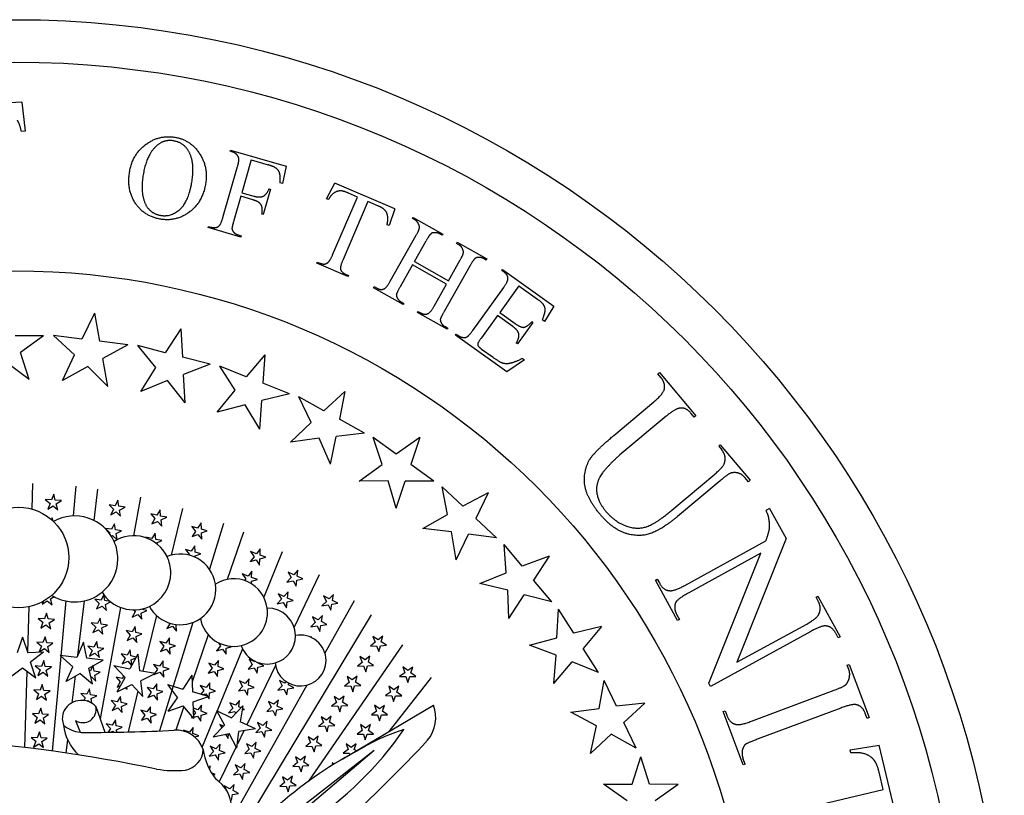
# Model space of a CAD drawing. Extents: x -38 to 38, y -38 to 38.
# Tile 9 of 9: x 0.2 to 38, y 8.2 to 38. Entities that reach past the tile are written whole.
import ezdxf

# ---------------------------------------------------------------- set-up
doc = ezdxf.new("R2010")
doc.units = 0
doc.header["$MEASUREMENT"] = 0
doc.linetypes.add('solid', pattern=[0])
doc.layers.get('0').update_dxf_attribs({"linetype": 'solid'})

msp = doc.modelspace()

# ---------------------------------------------------------------- linework, layer by layer
at = {"color": 3, "linetype": 'solid'}
for p, q in [((0.264, 34.807), (-3.927, 34.601)), ((0.264, 34.807), (0.4, 33.687)), ((0.4, 33.687), (0.251, 33.679)), ((8.26, 32.92), (8.274, 32.966)), ((8.36, 32.891), (8.26, 32.92)), ((8.274, 32.966), (10.414, 32.352)), ((9.071, 32.586), (8.711, 31.33)), ((9.071, 32.586), (9.723, 32.399)), ((7.985, 30.38), (8.545, 32.334)), ((10.414, 32.352), (10.274, 31.688)), ((9.808, 31.469), (9.528, 30.491)), ((9.761, 31.482), (9.808, 31.469)), ((10.274, 31.688), (10.181, 31.714)), ((11.964, 31.098), (12.275, 31.699)), ((14.588, 30.704), (12.275, 31.699)), ((8.671, 31.19), (8.404, 30.26)), ((9.136, 31.057), (8.671, 31.19)), ((8.711, 31.33), (9.176, 31.197)), ((12.031, 31.069), (11.964, 31.098)), ((12.195, 28.941), (13.152, 31.164)), ((13.552, 30.991), (12.595, 28.768)), ((13.152, 31.164), (12.807, 31.312)), ((13.959, 30.816), (13.552, 30.991)), ((14.588, 30.704), (14.365, 30.064)), ((9.528, 30.491), (9.481, 30.505)), ((15.265, 30.336), (15.288, 30.378)), ((15.355, 30.285), (15.265, 30.336)), ((15.288, 30.378), (16.427, 29.736)), ((7.419, 29.988), (7.433, 30.035)), ((8.676, 29.628), (7.419, 29.988)), ((7.433, 30.035), (7.533, 30.006)), ((14.365, 30.064), (14.283, 30.1)), ((8.572, 29.708), (8.689, 29.674)), ((8.689, 29.674), (8.676, 29.628)), ((14.406, 27.93), (15.406, 29.7)), ((15.333, 28.685), (15.785, 29.486)), ((16.403, 29.693), (16.297, 29.753)), ((16.427, 29.736), (16.403, 29.693)), ((16.951, 29.384), (16.975, 29.426)), ((17.042, 29.333), (16.951, 29.384)), ((16.975, 29.426), (18.113, 28.784)), ((16.64, 27.947), (17.092, 28.748)), ((18.089, 28.741), (17.984, 28.801)), ((18.113, 28.784), (18.089, 28.741)), ((11.584, 28.624), (11.603, 28.668)), ((12.785, 28.107), (11.584, 28.624)), ((11.603, 28.668), (11.699, 28.627)), ((15.262, 28.559), (14.786, 27.716)), ((16.569, 27.821), (15.262, 28.559)), ((15.333, 28.685), (16.64, 27.947)), ((17.472, 28.534), (16.472, 26.764)), ((18.689, 28.341), (18.718, 28.38)), ((18.718, 28.38), (20.684, 26.968)), ((12.693, 28.199), (12.804, 28.151)), ((12.804, 28.151), (12.785, 28.107)), ((18.774, 28.28), (18.689, 28.341)), ((13.765, 27.68), (13.789, 27.722)), ((14.903, 27.038), (13.765, 27.68)), ((13.789, 27.722), (13.88, 27.671)), ((16.093, 26.978), (16.569, 27.821)), ((17.575, 26.042), (18.761, 27.693)), ((19.341, 27.754), (18.606, 26.731)), ((19.341, 27.754), (20.052, 27.242)), ((14.821, 27.14), (14.927, 27.08)), ((14.927, 27.08), (14.903, 27.038)), ((20.684, 26.968), (20.327, 26.389)), ((3.053, 26.699), (2.569, 25.71)), ((3.053, 26.699), (3.249, 25.624)), ((15.451, 26.728), (15.475, 26.77)), ((16.59, 26.086), (15.451, 26.728)), ((15.475, 26.77), (15.566, 26.719)), ((18.522, 26.613), (17.907, 25.758)), ((19.111, 26.19), (18.522, 26.613)), ((18.606, 26.731), (19.196, 26.308)), ((6.375, 26.106), (5.771, 25.185)), ((6.375, 26.106), (6.435, 25.014)), ((16.508, 26.187), (16.613, 26.128)), ((16.613, 26.128), (16.59, 26.086)), ((19.883, 26.351), (19.29, 25.525)), ((19.843, 26.379), (19.883, 26.351)), ((20.327, 26.389), (20.249, 26.446)), ((1.105, 25.829), (0.012, 25.829)), ((1.105, 25.829), (0.216, 25.194)), ((2.569, 25.71), (1.485, 25.846)), ((2.288, 25.105), (1.485, 25.846)), ((16.91, 25.864), (16.938, 25.903)), ((18.883, 24.447), (16.91, 25.864)), ((16.938, 25.903), (17.023, 25.842)), ((4.334, 25.487), (3.249, 25.624)), ((4.334, 25.487), (3.372, 24.968)), ((5.771, 25.185), (4.713, 25.456)), ((5.416, 24.62), (4.713, 25.456)), ((17.912, 25.323), (18.351, 25.008)), ((19.29, 25.525), (19.25, 25.554)), ((0.546, 24.152), (0.216, 25.194)), ((1.83, 24.113), (2.288, 25.105)), ((3.569, 23.893), (3.372, 24.968)), ((7.494, 24.742), (6.435, 25.014)), ((9.596, 25.101), (8.882, 24.263)), ((9.596, 25.101), (9.52, 24.01)), ((19.485, 24.968), (19.564, 24.911)), ((0.546, 24.152), (-0.318, 24.813)), ((2.795, 24.657), (1.83, 24.113)), ((3.569, 23.893), (2.795, 24.657)), ((4.837, 23.693), (5.416, 24.62)), ((7.494, 24.742), (6.475, 24.348)), ((8.882, 24.263), (7.866, 24.665)), ((8.459, 23.747), (7.866, 24.665)), ((19.564, 24.911), (18.883, 24.447)), ((6.535, 23.257), (6.475, 24.348)), ((24.676, 24.374), (24.738, 24.426)), ((24.791, 24.237), (24.676, 24.374)), ((24.738, 24.426), (26.139, 22.757)), ((5.863, 24.112), (4.837, 23.693)), ((6.535, 23.257), (5.863, 24.112)), ((10.536, 23.608), (9.52, 24.01)), ((7.769, 22.9), (8.459, 23.747)), ((10.536, 23.608), (9.476, 23.345)), ((11.853, 22.958), (10.896, 23.485)), ((11.369, 22.5), (10.896, 23.485)), ((12.667, 23.7), (11.853, 22.958)), ((12.667, 23.7), (12.454, 22.628)), ((8.839, 23.187), (7.769, 22.9)), ((9.399, 22.255), (8.839, 23.187)), ((9.399, 22.255), (9.476, 23.345)), ((22.982, 22.004), (24.525, 23.299)), ((24.992, 22.742), (23.224, 21.259)), ((26.077, 22.705), (25.943, 22.865)), ((26.139, 22.757), (26.077, 22.705)), ((10.578, 21.746), (11.369, 22.5)), ((13.412, 22.101), (12.454, 22.628)), ((12.114, 20.901), (12.327, 21.973)), ((13.412, 22.101), (12.327, 21.973)), ((14.637, 21.292), (13.753, 21.934)), ((14.099, 20.898), (13.753, 21.934)), ((15.537, 21.926), (14.637, 21.292)), ((15.537, 21.926), (15.192, 20.889)), ((11.675, 21.897), (10.578, 21.746)), ((12.114, 20.901), (11.675, 21.897)), ((27.011, 21.592), (27.073, 21.644)), ((27.011, 21.592), (27.127, 21.454)), ((27.073, 21.644), (28.214, 20.284)), ((13.22, 20.248), (14.099, 20.898)), ((16.076, 20.246), (15.192, 20.889)), ((25.216, 19.138), (26.859, 20.517)), ((0.676, 20.157), (0.646, 19.18)), ((2.345, 20.054), (2.243, 18.917)), ((14.328, 20.261), (13.22, 20.248)), ((14.638, 19.218), (14.328, 20.261)), ((14.638, 19.218), (14.983, 20.255)), ((16.076, 20.246), (14.983, 20.255)), ((17.19, 19.29), (16.394, 20.037)), ((16.607, 18.966), (16.394, 20.037)), ((27.067, 20.269), (25.436, 18.901)), ((28.152, 20.232), (28.018, 20.391)), ((28.214, 20.284), (28.152, 20.232)), ((1.491, 19.758), (1.404, 19.536)), ((1.551, 19.528), (1.491, 19.758)), ((3.176, 19.951), (3.031, 18.747)), ((18.163, 19.805), (17.19, 19.29)), ((18.163, 19.805), (17.69, 18.82)), ((1.167, 19.551), (1.35, 19.4)), ((1.404, 19.536), (1.167, 19.551)), ((1.35, 19.4), (1.264, 19.178)), ((1.264, 19.178), (1.464, 19.306)), ((1.464, 19.306), (1.648, 19.155)), ((1.788, 19.513), (1.551, 19.528)), ((1.588, 19.385), (1.788, 19.513)), ((1.648, 19.155), (1.588, 19.385)), ((3.615, 19.344), (3.785, 19.177)), ((3.85, 19.308), (3.615, 19.344)), ((3.957, 19.521), (3.85, 19.308)), ((3.996, 19.287), (3.957, 19.521)), ((4.231, 19.251), (3.996, 19.287)), ((4.82, 19.643), (4.55, 18.155)), ((3.785, 19.177), (3.678, 18.964)), ((3.678, 18.964), (3.889, 19.074)), ((3.889, 19.074), (4.059, 18.907)), ((4.02, 19.142), (4.231, 19.251)), ((4.059, 18.907), (4.02, 19.142)), ((5.218, 18.993), (5.377, 18.816)), ((5.451, 18.944), (5.218, 18.993)), ((5.57, 19.149), (5.451, 18.944)), ((5.595, 18.913), (5.57, 19.149)), ((5.827, 18.864), (5.595, 18.913)), ((6.433, 19.202), (5.996, 17.408)), ((15.653, 18.432), (16.607, 18.966)), ((28.965, 19.202), (28.824, 19.125)), ((28.965, 19.202), (29.599, 18.049)), ((1.436, 18.844), (1.408, 18.772)), ((1.469, 18.716), (1.436, 18.844)), ((3.821, 18.616), (3.714, 18.403)), ((3.86, 18.381), (3.821, 18.616)), ((5.377, 18.816), (5.258, 18.61)), ((5.258, 18.61), (5.476, 18.707)), ((5.476, 18.707), (5.635, 18.53)), ((5.61, 18.767), (5.827, 18.864)), ((5.635, 18.53), (5.61, 18.767)), ((7.146, 18.646), (7.015, 18.448)), ((7.157, 18.409), (7.146, 18.646)), ((8.005, 18.629), (7.465, 16.876)), ((18.487, 18.072), (17.69, 18.82)), ((3.479, 18.439), (3.649, 18.272)), ((3.714, 18.403), (3.479, 18.439)), ((3.649, 18.272), (3.633, 18.241)), ((3.7, 18.141), (3.753, 18.169)), ((3.753, 18.169), (3.923, 18.002)), ((4.095, 18.346), (3.86, 18.381)), ((3.884, 18.237), (4.095, 18.346)), ((3.923, 18.002), (3.884, 18.237)), ((5.38, 18.254), (5.261, 18.048)), ((5.404, 18.018), (5.38, 18.254)), ((6.786, 18.511), (6.934, 18.325)), ((7.015, 18.448), (6.786, 18.511)), ((6.934, 18.325), (6.803, 18.127)), ((6.803, 18.127), (7.026, 18.21)), ((7.026, 18.21), (7.174, 18.024)), ((7.386, 18.345), (7.157, 18.409)), ((7.164, 18.262), (7.386, 18.345)), ((7.174, 18.024), (7.164, 18.262)), ((8.772, 18.295), (8.153, 16.482)), ((16.754, 18.305), (15.653, 18.432)), ((16.931, 17.232), (16.754, 18.305)), ((16.931, 17.232), (17.404, 18.217)), ((18.487, 18.072), (17.404, 18.217)), ((5.028, 18.098), (5.057, 18.066)), ((5.261, 18.048), (5.028, 18.098)), ((5.637, 17.968), (5.404, 18.018)), ((5.42, 17.871), (5.637, 17.968)), ((5.42, 17.866), (5.42, 17.871)), ((6.903, 17.764), (6.772, 17.565)), ((6.914, 17.526), (6.903, 17.764)), ((19.472, 16.983), (18.776, 17.824)), ((18.853, 16.735), (18.776, 17.824)), ((25.709, 16.246), (28.821, 17.956)), ((29.599, 18.049), (27.713, 13.296)), ((6.543, 17.629), (6.691, 17.443)), ((6.772, 17.565), (6.543, 17.629)), ((6.691, 17.443), (6.674, 17.417)), ((7.143, 17.463), (6.914, 17.526)), ((6.92, 17.379), (7.143, 17.463)), ((9.049, 17.55), (9.18, 17.352)), ((9.272, 17.466), (9.049, 17.55)), ((9.42, 17.652), (9.272, 17.466)), ((9.409, 17.415), (9.42, 17.652)), ((9.632, 17.331), (9.409, 17.415)), ((10.262, 17.533), (9.551, 15.802)), ((28.632, 17.483), (25.864, 15.963)), ((26.631, 12.496), (28.632, 17.483)), ((6.922, 17.33), (6.92, 17.379)), ((9.18, 17.352), (9.032, 17.166)), ((9.032, 17.166), (9.261, 17.229)), ((9.261, 17.229), (9.392, 17.03)), ((9.392, 17.03), (9.403, 17.268)), ((9.403, 17.268), (9.632, 17.331)), ((20.502, 17.373), (19.472, 16.983)), ((20.502, 17.373), (19.909, 16.454)), ((8.727, 16.693), (8.858, 16.495)), ((8.95, 16.61), (8.727, 16.693)), ((9.098, 16.795), (8.95, 16.61)), ((9.087, 16.558), (9.098, 16.795)), ((10.484, 16.757), (10.603, 16.551)), ((10.701, 16.661), (10.484, 16.757)), ((10.86, 16.837), (10.701, 16.661)), ((11.684, 16.652), (10.713, 14.645)), ((10.835, 16.601), (10.86, 16.837)), ((17.84, 16.325), (18.853, 16.735)), ((8.858, 16.495), (8.812, 16.437)), ((9.076, 16.313), (9.081, 16.411)), ((9.081, 16.411), (9.31, 16.474)), ((9.31, 16.474), (9.087, 16.558)), ((10.603, 16.551), (10.443, 16.375)), ((10.443, 16.375), (10.676, 16.424)), ((10.676, 16.424), (10.795, 16.218)), ((10.795, 16.218), (10.82, 16.454)), ((10.82, 16.454), (11.052, 16.504)), ((11.052, 16.504), (10.835, 16.601)), ((18.916, 16.061), (17.84, 16.325)), ((20.606, 15.612), (19.909, 16.454)), ((24.581, 16.456), (24.652, 16.494)), ((25.436, 14.899), (24.581, 16.456)), ((24.652, 16.494), (24.735, 16.344)), ((3.41, 15.896), (3.306, 15.688)), ((3.451, 15.666), (3.414, 15.89)), ((10.111, 15.922), (10.229, 15.716)), ((10.328, 15.825), (10.111, 15.922)), ((10.487, 16.001), (10.328, 15.825)), ((10.462, 15.765), (10.487, 16.001)), ((12.228, 15.906), (12.059, 15.739)), ((12.189, 15.672), (12.228, 15.906)), ((18.957, 14.974), (18.916, 16.061)), ((18.957, 14.974), (19.55, 15.892)), ((20.606, 15.612), (19.55, 15.892)), ((1.045, 15.524), (1.245, 15.652)), ((1.089, 15.635), (1.045, 15.524)), ((1.245, 15.652), (1.429, 15.501)), ((1.369, 15.731), (1.505, 15.817)), ((1.429, 15.501), (1.369, 15.731)), ((1.95, 15.651), (1.76, 13.538)), ((2.66, 15.654), (2.408, 13.554)), ((3.306, 15.688), (3.071, 15.723)), ((3.071, 15.723), (3.24, 15.557)), ((3.24, 15.557), (3.134, 15.344)), ((3.654, 15.636), (3.451, 15.666)), ((3.475, 15.521), (3.67, 15.622)), ((3.514, 15.287), (3.475, 15.521)), ((10.229, 15.716), (10.07, 15.539)), ((10.07, 15.539), (10.303, 15.588)), ((10.303, 15.588), (10.421, 15.382)), ((10.421, 15.382), (10.447, 15.619)), ((10.447, 15.619), (10.679, 15.668)), ((10.679, 15.668), (10.462, 15.765)), ((11.954, 15.637), (11.784, 15.47)), ((11.784, 15.47), (12.019, 15.505)), ((11.848, 15.849), (11.954, 15.637)), ((12.059, 15.739), (11.848, 15.849)), ((13.028, 15.657), (11.901, 13.647)), ((12.019, 15.505), (12.125, 15.292)), ((12.125, 15.292), (12.165, 15.527)), ((12.165, 15.527), (12.4, 15.562)), ((12.4, 15.562), (12.189, 15.672)), ((30.747, 15.791), (30.818, 15.83)), ((30.83, 15.64), (30.747, 15.791)), ((30.818, 15.83), (31.672, 14.274)), ((0.534, 15.427), (0.483, 13.696)), ((1.218, 15.189), (1.131, 14.968)), ((1.277, 14.959), (1.218, 15.189)), ((3.134, 15.344), (3.345, 15.453)), ((3.134, 15.344), (3.345, 15.453)), ((4.052, 15.403), (3.277, 11.129)), ((3.345, 15.453), (3.514, 15.287)), ((4.617, 15.235), (4.498, 15.029)), ((4.498, 15.029), (4.715, 15.126)), ((4.55, 15.309), (4.617, 15.235)), ((4.715, 15.126), (4.874, 14.949)), ((4.834, 15.332), (4.834, 15.335)), ((5.067, 15.282), (4.834, 15.332)), ((4.85, 15.185), (5.067, 15.282)), ((4.874, 14.949), (4.85, 15.185)), ((13.669, 15.118), (7.627, 5.087)), ((20.802, 14.24), (20.862, 15.331)), ((21.447, 14.409), (20.862, 15.331)), ((25.409, 15.116), (25.507, 14.938)), ((0.893, 14.982), (1.077, 14.831)), ((1.131, 14.968), (0.893, 14.982)), ((1.077, 14.831), (0.99, 14.61)), ((0.99, 14.61), (1.191, 14.738)), ((1.191, 14.738), (1.374, 14.587)), ((1.515, 14.945), (1.277, 14.959)), ((1.314, 14.817), (1.515, 14.945)), ((1.374, 14.587), (1.314, 14.817)), ((2.934, 14.818), (3.104, 14.651)), ((3.169, 14.783), (2.934, 14.818)), ((3.276, 14.996), (3.169, 14.783)), ((3.315, 14.761), (3.276, 14.996)), ((3.55, 14.726), (3.315, 14.761)), ((5.433, 15.096), (4.909, 12.951)), ((5.961, 14.796), (5.83, 14.597)), ((6.832, 14.826), (6.026, 12.213)), ((6.19, 14.732), (6.222, 14.744)), ((11.53, 14.825), (11.361, 14.659)), ((11.425, 15.038), (11.53, 14.825)), ((11.635, 14.928), (11.425, 15.038)), ((11.805, 15.094), (11.635, 14.928)), ((11.741, 14.715), (11.976, 14.75)), ((11.766, 14.86), (11.805, 15.094)), ((11.976, 14.75), (11.766, 14.86)), ((25.507, 14.938), (25.436, 14.899)), ((27.713, 13.296), (30.389, 14.766)), ((3.104, 14.651), (2.997, 14.439)), ((2.997, 14.439), (3.208, 14.548)), ((3.208, 14.548), (3.378, 14.381)), ((3.339, 14.616), (3.55, 14.726)), ((3.378, 14.381), (3.339, 14.616)), ((4.268, 14.516), (4.427, 14.339)), ((4.5, 14.467), (4.268, 14.516)), ((4.619, 14.673), (4.5, 14.467)), ((4.644, 14.436), (4.619, 14.673)), ((4.877, 14.387), (4.644, 14.436)), ((4.659, 14.29), (4.877, 14.387)), ((5.83, 14.597), (6.052, 14.681)), ((6.052, 14.681), (6.201, 14.495)), ((6.201, 14.495), (6.19, 14.732)), ((11.361, 14.659), (11.596, 14.694)), ((11.596, 14.694), (11.702, 14.481)), ((11.702, 14.481), (11.741, 14.715)), ((22.517, 14.666), (21.447, 14.409)), ((22.517, 14.666), (21.815, 13.829)), ((30.545, 14.483), (26.699, 12.371)), ((31.602, 14.235), (31.504, 14.412)), ((0.292, 14.267), (0.088, 13.658)), ((0.292, 14.267), (0.495, 13.658)), ((0.839, 14.069), (1.022, 13.918)), ((1.076, 14.054), (0.839, 14.069)), ((1.163, 14.276), (1.076, 14.054)), ((1.223, 14.046), (1.163, 14.276)), ((1.46, 14.031), (1.223, 14.046)), ((1.26, 13.903), (1.46, 14.031)), ((2.629, 14.064), (2.375, 13.48)), ((2.757, 13.454), (2.629, 14.064)), ((3.14, 14.09), (3.033, 13.878)), ((3.179, 13.856), (3.14, 14.09)), ((4.427, 14.339), (4.308, 14.134)), ((4.308, 14.134), (4.525, 14.23)), ((4.525, 14.23), (4.684, 14.054)), ((4.684, 14.054), (4.659, 14.29)), ((5.569, 14.099), (5.717, 13.913)), ((5.798, 14.036), (5.569, 14.099)), ((5.929, 14.234), (5.798, 14.036)), ((5.94, 13.997), (5.929, 14.234)), ((6.169, 13.934), (5.94, 13.997)), ((7.423, 14.348), (6.806, 12.54)), ((7.81, 14.049), (7.892, 13.924)), ((11.382, 14.283), (11.359, 14.261)), ((11.377, 14.253), (11.382, 14.283)), ((13.827, 14.063), (13.643, 13.913)), ((13.741, 14.285), (13.827, 14.063)), ((13.941, 14.156), (13.741, 14.285)), ((14.125, 14.306), (13.941, 14.156)), ((14.064, 14.076), (14.125, 14.306)), ((14.264, 13.948), (14.064, 14.076)), ((19.745, 13.96), (20.802, 14.24)), ((31.672, 14.274), (31.602, 14.235)), ((1.105, 13.683), (0.495, 13.658)), ((1.105, 13.683), (0.597, 13.302)), ((1.022, 13.918), (0.935, 13.696)), ((0.935, 13.696), (1.136, 13.824)), ((1.136, 13.824), (1.319, 13.673)), ((1.319, 13.673), (1.26, 13.903)), ((2.798, 13.913), (2.968, 13.746)), ((3.033, 13.878), (2.798, 13.913)), ((2.968, 13.746), (2.861, 13.534)), ((2.861, 13.534), (3.072, 13.643)), ((3.072, 13.643), (3.242, 13.476)), ((3.414, 13.82), (3.179, 13.856)), ((3.203, 13.711), (3.414, 13.82)), ((3.242, 13.476), (3.203, 13.711)), ((4.078, 13.621), (4.237, 13.444)), ((4.31, 13.571), (4.078, 13.621)), ((4.429, 13.777), (4.31, 13.571)), ((4.713, 13.607), (4.408, 13.048)), ((4.454, 13.541), (4.429, 13.777)), ((4.713, 13.607), (4.789, 12.971)), ((5.717, 13.913), (5.586, 13.715)), ((5.586, 13.715), (5.809, 13.798)), ((5.809, 13.798), (5.957, 13.613)), ((5.947, 13.85), (6.169, 13.934)), ((5.957, 13.613), (5.947, 13.85)), ((7.892, 13.924), (7.744, 13.739)), ((7.744, 13.739), (7.973, 13.802)), ((8.734, 13.815), (7.758, 11.436)), ((7.973, 13.802), (8.104, 13.603)), ((8.104, 13.603), (8.115, 13.841)), ((8.115, 13.841), (8.344, 13.904)), ((8.344, 13.904), (8.325, 13.911)), ((14.881, 13.965), (11.268, 8.727)), ((13.643, 13.913), (13.88, 13.926)), ((13.88, 13.926), (13.966, 13.705)), ((13.966, 13.705), (14.027, 13.934)), ((14.027, 13.934), (14.264, 13.948)), ((20.78, 13.564), (19.745, 13.96)), ((22.4, 12.907), (21.815, 13.829)), ((0.8, 12.692), (0.597, 13.302)), ((1.108, 13.362), (1.021, 13.141)), ((1.168, 13.132), (1.108, 13.362)), ((1.76, 13.538), (1.432, 9.888)), ((2.375, 13.48), (1.74, 13.556)), ((2.223, 13.124), (1.74, 13.556)), ((3.392, 13.378), (2.757, 13.454)), ((2.833, 13.073), (3.392, 13.378)), ((4.237, 13.444), (4.118, 13.238)), ((4.118, 13.238), (4.335, 13.335)), ((4.335, 13.335), (4.478, 13.176)), ((4.654, 13.498), (4.454, 13.541)), ((4.469, 13.395), (4.639, 13.47)), ((4.49, 13.198), (4.469, 13.395)), ((5.686, 13.352), (5.555, 13.154)), ((5.697, 13.115), (5.686, 13.352)), ((7.439, 13.266), (7.57, 13.068)), ((7.662, 13.182), (7.439, 13.266)), ((7.81, 13.368), (7.662, 13.182)), ((7.799, 13.131), (7.81, 13.368)), ((8.991, 13.414), (9.11, 13.208)), ((9.208, 13.318), (8.991, 13.414)), ((9.225, 13.336), (9.208, 13.318)), ((9.342, 13.258), (9.345, 13.287)), ((9.559, 13.161), (9.342, 13.258)), ((13.331, 13.294), (13.147, 13.144)), ((13.245, 13.516), (13.331, 13.294)), ((13.445, 13.387), (13.245, 13.516)), ((13.629, 13.537), (13.445, 13.387)), ((13.568, 13.307), (13.629, 13.537)), ((13.768, 13.178), (13.568, 13.307)), ((20.685, 12.48), (20.78, 13.564)), ((20.685, 12.48), (21.388, 13.317)), ((22.4, 12.907), (21.388, 13.317)), ((0.292, 13.073), (-0.216, 12.692)), ((0.8, 12.692), (0.292, 13.073)), ((0.46, 12.947), (0.373, 10.026)), ((0.784, 13.155), (0.968, 13.004)), ((1.021, 13.141), (0.784, 13.155)), ((0.968, 13.004), (0.881, 12.783)), ((0.881, 12.783), (1.081, 12.911)), ((1.081, 12.911), (1.265, 12.76)), ((1.405, 13.118), (1.168, 13.132)), ((1.205, 12.99), (1.405, 13.118)), ((1.265, 12.76), (1.205, 12.99)), ((1.969, 12.565), (2.223, 13.124)), ((2.502, 12.87), (1.969, 12.565)), ((2.502, 12.87), (2.985, 12.463)), ((2.985, 12.463), (2.833, 13.073)), ((2.897, 12.973), (2.857, 12.979)), ((3.003, 13.185), (2.897, 12.973)), ((3.042, 12.951), (3.003, 13.185)), ((3.277, 12.915), (3.042, 12.951)), ((3.066, 12.806), (3.277, 12.915)), ((3.798, 13.175), (4.23, 12.717)), ((3.798, 13.175), (4.408, 13.048)), ((5.399, 12.87), (4.789, 12.971)), ((5.399, 12.87), (4.84, 12.59)), ((5.326, 13.217), (5.474, 13.031)), ((5.555, 13.154), (5.326, 13.217)), ((5.343, 12.832), (5.566, 12.916)), ((5.474, 13.031), (5.371, 12.874)), ((5.566, 12.916), (5.714, 12.73)), ((5.926, 13.051), (5.697, 13.115)), ((5.703, 12.968), (5.926, 13.051)), ((5.714, 12.73), (5.703, 12.968)), ((7.57, 13.068), (7.422, 12.882)), ((7.422, 12.882), (7.651, 12.945)), ((7.651, 12.945), (7.782, 12.746)), ((7.782, 12.746), (7.793, 12.984)), ((7.793, 12.984), (8.022, 13.047)), ((8.022, 13.047), (7.799, 13.131)), ((10.003, 13.176), (8.9, 10.895)), ((9.11, 13.208), (8.95, 13.032)), ((8.95, 13.032), (9.183, 13.081)), ((9.183, 13.081), (9.302, 12.875)), ((9.302, 12.875), (9.327, 13.111)), ((9.327, 13.111), (9.559, 13.161)), ((13.147, 13.144), (13.384, 13.157)), ((13.384, 13.157), (13.47, 12.935)), ((13.47, 12.935), (13.531, 13.165)), ((13.531, 13.165), (13.768, 13.178)), ((14.961, 12.891), (14.768, 12.753)), ((14.889, 13.118), (14.961, 12.891)), ((15.08, 12.977), (14.889, 13.118)), ((15.274, 13.115), (15.08, 12.977)), ((15.199, 12.89), (15.274, 13.115)), ((15.39, 12.749), (15.199, 12.89)), ((31.946, 13.183), (32.022, 13.211)), ((32.007, 13.02), (31.946, 13.183)), ((32.022, 13.211), (32.785, 11.17)), ((2.312, 12.761), (2.19, 11.738)), ((2.919, 12.729), (2.936, 12.738)), ((2.936, 12.738), (3.105, 12.571)), ((3.105, 12.571), (3.066, 12.806)), ((3.888, 12.725), (4.047, 12.549)), ((4.12, 12.676), (3.888, 12.725)), ((3.925, 12.158), (4.23, 12.717)), ((4.047, 12.549), (3.928, 12.343)), ((4.177, 12.774), (4.12, 12.676)), ((4.916, 11.98), (4.84, 12.59)), ((6.795, 12.807), (6.44, 12.26)), ((6.795, 12.807), (6.821, 12.158)), ((7.488, 12.511), (7.34, 12.326)), ((7.477, 12.274), (7.488, 12.511)), ((8.618, 12.579), (8.736, 12.373)), ((8.835, 12.482), (8.618, 12.579)), ((8.994, 12.658), (8.835, 12.482)), ((8.969, 12.422), (8.994, 12.658)), ((10.154, 12.603), (10.26, 12.391)), ((10.365, 12.493), (10.154, 12.603)), ((10.422, 12.549), (10.365, 12.493)), ((10.496, 12.425), (10.508, 12.499)), ((12.835, 12.525), (12.65, 12.375)), ((12.749, 12.747), (12.835, 12.525)), ((12.949, 12.618), (12.749, 12.747)), ((13.133, 12.768), (12.949, 12.618)), ((13.072, 12.538), (13.133, 12.768)), ((13.272, 12.409), (13.072, 12.538)), ((14.363, 10.64), (15.994, 12.717)), ((14.768, 12.753), (15.005, 12.751)), ((15.005, 12.751), (15.077, 12.524)), ((15.077, 12.524), (15.152, 12.75)), ((15.152, 12.75), (15.39, 12.749)), ((22.423, 11.52), (22.619, 12.595)), ((23.084, 11.607), (22.619, 12.595)), ((26.699, 12.371), (26.631, 12.496)), ((0.729, 12.241), (0.913, 12.09)), ((0.967, 12.227), (0.729, 12.241)), ((1.053, 12.448), (0.967, 12.227)), ((1.113, 12.218), (1.053, 12.448)), ((1.351, 12.204), (1.113, 12.218)), ((1.15, 12.076), (1.351, 12.204)), ((2.526, 12.103), (2.695, 11.936)), ((2.761, 12.067), (2.526, 12.103)), ((2.867, 12.28), (2.761, 12.067)), ((2.906, 12.046), (2.867, 12.28)), ((3.925, 12.158), (4.484, 12.438)), ((3.928, 12.343), (4.058, 12.401)), ((4.252, 12.321), (4.304, 12.263)), ((4.304, 12.263), (4.296, 12.343)), ((4.723, 12.185), (4.342, 10.623)), ((4.916, 11.98), (4.484, 12.438)), ((11.211, 12.418), (4.946, 1.257)), ((5.082, 12.334), (5.231, 12.149)), ((5.311, 12.271), (5.082, 12.334)), ((5.231, 12.149), (5.1, 11.95)), ((5.442, 12.47), (5.311, 12.271)), ((5.453, 12.232), (5.442, 12.47)), ((5.682, 12.169), (5.453, 12.232)), ((5.46, 12.085), (5.682, 12.169)), ((6.026, 12.213), (5.547, 10.661)), ((5.857, 12.438), (6.44, 12.26)), ((5.857, 12.438), (6.238, 11.93)), ((7.431, 11.98), (6.821, 12.158)), ((7.117, 12.409), (7.248, 12.211)), ((7.34, 12.326), (7.117, 12.409)), ((7.248, 12.211), (7.133, 12.067)), ((7.46, 11.89), (7.471, 12.127)), ((7.471, 12.127), (7.7, 12.19)), ((7.7, 12.19), (7.477, 12.274)), ((8.736, 12.373), (8.577, 12.196)), ((8.577, 12.196), (8.81, 12.245)), ((8.81, 12.245), (8.928, 12.039)), ((8.928, 12.039), (8.954, 12.276)), ((8.954, 12.276), (9.186, 12.325)), ((9.186, 12.325), (8.969, 12.422)), ((10.26, 12.391), (10.091, 12.224)), ((10.091, 12.224), (10.326, 12.259)), ((10.326, 12.259), (10.432, 12.046)), ((10.432, 12.046), (10.471, 12.281)), ((10.471, 12.281), (10.706, 12.315)), ((10.706, 12.315), (10.496, 12.425)), ((12.65, 12.375), (12.888, 12.388)), ((12.888, 12.388), (12.974, 12.166)), ((12.974, 12.166), (13.034, 12.396)), ((13.034, 12.396), (13.272, 12.409)), ((14.418, 12.154), (14.225, 12.016)), ((14.346, 12.381), (14.418, 12.154)), ((14.538, 12.24), (14.346, 12.381)), ((14.731, 12.378), (14.538, 12.24)), ((14.656, 12.153), (14.731, 12.378)), ((14.847, 12.012), (14.656, 12.153)), ((28.27, 11.033), (31.445, 12.22)), ((0.913, 12.09), (0.826, 11.869)), ((0.826, 11.869), (1.026, 11.997)), ((1.026, 11.997), (1.21, 11.846)), ((1.21, 11.846), (1.15, 12.076)), ((2.695, 11.936), (2.643, 11.831)), ((2.756, 11.81), (2.8, 11.833)), ((2.8, 11.833), (2.859, 11.775)), ((3.141, 12.01), (2.906, 12.046)), ((2.93, 11.901), (3.141, 12.01)), ((2.96, 11.723), (2.93, 11.901)), ((3.697, 11.83), (3.857, 11.653)), ((3.93, 11.781), (3.697, 11.83)), ((4.049, 11.987), (3.93, 11.781)), ((4.074, 11.75), (4.049, 11.987)), ((4.306, 11.701), (4.074, 11.75)), ((5.1, 11.95), (5.322, 12.034)), ((5.322, 12.034), (5.47, 11.848)), ((5.47, 11.848), (5.46, 12.085)), ((5.882, 11.421), (6.238, 11.93)), ((6.847, 11.777), (7.431, 11.98)), ((6.872, 11.142), (6.847, 11.777)), ((7.191, 12.05), (7.329, 12.088)), ((7.329, 12.088), (7.393, 11.991)), ((7.406, 11.971), (7.46, 11.89)), ((8.245, 11.743), (8.363, 11.537)), ((8.462, 11.646), (8.245, 11.743)), ((8.621, 11.823), (8.462, 11.646)), ((8.596, 11.586), (8.621, 11.823)), ((9.731, 11.792), (9.837, 11.579)), ((9.942, 11.682), (9.731, 11.792)), ((10.112, 11.848), (9.942, 11.682)), ((10.072, 11.614), (10.112, 11.848)), ((12.339, 11.756), (12.154, 11.606)), ((12.253, 11.978), (12.339, 11.756)), ((12.452, 11.849), (12.253, 11.978)), ((12.637, 11.999), (12.452, 11.849)), ((12.576, 11.769), (12.637, 11.999)), ((12.776, 11.64), (12.576, 11.769)), ((14.225, 12.016), (14.463, 12.014)), ((14.463, 12.014), (14.535, 11.787)), ((14.535, 11.787), (14.61, 12.013)), ((14.61, 12.013), (14.847, 12.012)), ((24.178, 11.729), (23.084, 11.607)), ((24.178, 11.729), (23.376, 10.986)), ((0.999, 11.535), (0.912, 11.313)), ((1.059, 11.305), (0.999, 11.535)), ((3.112, 11.599), (3.459, 10.608)), ((3.857, 11.653), (3.738, 11.447)), ((3.738, 11.447), (3.955, 11.544)), ((3.955, 11.544), (4.114, 11.368)), ((4.089, 11.604), (4.306, 11.701)), ((4.114, 11.368), (4.089, 11.604)), ((4.839, 11.452), (4.987, 11.266)), ((5.068, 11.389), (4.839, 11.452)), ((5.199, 11.587), (5.068, 11.389)), ((5.21, 11.35), (5.199, 11.587)), ((5.439, 11.287), (5.21, 11.35)), ((5.882, 11.421), (6.465, 11.625)), ((6.485, 11.602), (6.173, 10.688)), ((6.872, 11.142), (6.465, 11.625)), ((7.018, 11.469), (6.857, 11.529)), ((6.86, 11.455), (6.926, 11.354)), ((6.926, 11.354), (6.867, 11.28)), ((7.166, 11.655), (7.018, 11.469)), ((7.155, 11.417), (7.166, 11.655)), ((7.378, 11.334), (7.155, 11.417)), ((7.751, 11.42), (7.188, 10.05)), ((7.736, 11.447), (8.32, 11.167)), ((7.736, 11.447), (8.041, 10.888)), ((8.363, 11.537), (8.204, 11.36)), ((8.204, 11.36), (8.437, 11.41)), ((8.752, 11.625), (8.32, 11.167)), ((8.437, 11.41), (8.479, 11.335)), ((8.68, 11.548), (8.596, 11.586)), ((8.752, 11.625), (8.651, 11.015)), ((8.727, 11.471), (8.813, 11.489)), ((8.813, 11.489), (8.736, 11.524)), ((9.837, 11.579), (9.667, 11.413)), ((9.667, 11.413), (9.902, 11.447)), ((9.902, 11.447), (10.008, 11.235)), ((10.008, 11.235), (10.048, 11.469)), ((10.048, 11.469), (10.283, 11.504)), ((10.283, 11.504), (10.072, 11.614)), ((12.154, 11.606), (12.392, 11.619)), ((12.392, 11.619), (12.477, 11.397)), ((12.477, 11.397), (12.538, 11.627)), ((12.538, 11.627), (12.776, 11.64)), ((12.589, 9.592), (16.07, 11.65)), ((13.875, 11.417), (13.682, 11.279)), ((13.803, 11.644), (13.875, 11.417)), ((13.995, 11.503), (13.803, 11.644)), ((14.188, 11.641), (13.995, 11.503)), ((14.113, 11.416), (14.188, 11.641)), ((14.304, 11.275), (14.113, 11.416)), ((21.339, 11.375), (22.423, 11.52)), ((22.316, 10.852), (21.339, 11.375)), ((27.184, 11.403), (27.259, 11.431)), ((27.947, 9.362), (27.184, 11.403)), ((27.259, 11.431), (27.32, 11.268)), ((31.699, 11.54), (28.524, 10.353)), ((0.675, 11.328), (0.858, 11.177)), ((0.912, 11.313), (0.675, 11.328)), ((0.858, 11.177), (0.771, 10.955)), ((0.771, 10.955), (0.972, 11.083)), ((0.972, 11.083), (1.155, 10.932)), ((1.296, 11.29), (1.059, 11.305)), ((1.096, 11.162), (1.296, 11.29)), ((1.155, 10.932), (1.096, 11.162)), ((2.325, 11.066), (2.502, 10.608)), ((3.859, 11.091), (3.74, 10.885)), ((3.884, 10.855), (3.859, 11.091)), ((4.987, 11.266), (4.856, 11.068)), ((4.856, 11.068), (5.079, 11.151)), ((5.079, 11.151), (5.227, 10.965)), ((5.216, 11.203), (5.439, 11.287)), ((5.227, 10.965), (5.216, 11.203)), ((6.813, 11.212), (6.778, 11.168)), ((6.778, 11.168), (6.836, 11.184)), ((6.87, 11.194), (7.007, 11.231)), ((7.007, 11.231), (7.138, 11.033)), ((7.138, 11.033), (7.149, 11.27)), ((7.149, 11.27), (7.378, 11.334)), ((9.235, 10.735), (8.651, 11.015)), ((9.308, 10.98), (9.414, 10.768)), ((9.518, 10.87), (9.308, 10.98)), ((9.688, 11.037), (9.518, 10.87)), ((9.649, 10.802), (9.688, 11.037)), ((11.842, 10.987), (11.658, 10.836)), ((11.756, 11.208), (11.842, 10.987)), ((11.956, 11.079), (11.756, 11.208)), ((12.141, 11.23), (11.956, 11.079)), ((12.08, 11), (12.141, 11.23)), ((12.28, 10.871), (12.08, 11)), ((13.682, 11.279), (13.92, 11.277)), ((13.92, 11.277), (13.992, 11.05)), ((13.992, 11.05), (14.067, 11.276)), ((14.067, 11.276), (14.304, 11.275)), ((23.841, 9.997), (23.376, 10.986)), ((32.709, 11.142), (32.638, 11.332)), ((32.785, 11.17), (32.709, 11.142)), ((0.944, 10.621), (0.857, 10.4)), ((1.004, 10.391), (0.944, 10.621)), ((3.507, 10.935), (3.667, 10.758)), ((3.74, 10.885), (3.507, 10.935)), ((3.667, 10.758), (3.581, 10.61)), ((3.68, 10.611), (3.765, 10.649)), ((3.765, 10.649), (3.797, 10.613)), ((4.116, 10.805), (3.884, 10.855)), ((3.899, 10.709), (4.116, 10.805)), ((3.909, 10.615), (3.899, 10.709)), ((6.473, 10.696), (6.507, 10.645)), ((6.696, 10.612), (6.473, 10.696)), ((6.844, 10.798), (6.696, 10.612)), ((6.833, 10.56), (6.844, 10.798)), ((7.609, 10.43), (8.041, 10.888)), ((7.871, 10.907), (7.943, 10.783)), ((8.004, 10.848), (7.871, 10.907)), ((8.524, 9.999), (8.6, 10.634)), ((8.788, 10.664), (8.543, 10.157)), ((9.235, 10.735), (8.6, 10.634)), ((9.414, 10.768), (9.244, 10.601)), ((9.244, 10.601), (9.479, 10.636)), ((9.479, 10.636), (9.585, 10.423)), ((9.585, 10.423), (9.624, 10.658)), ((9.624, 10.658), (9.86, 10.692)), ((9.86, 10.692), (9.649, 10.802)), ((11.658, 10.836), (11.895, 10.85)), ((11.895, 10.85), (11.981, 10.628)), ((11.981, 10.628), (12.042, 10.858)), ((12.042, 10.858), (12.28, 10.871)), ((13.332, 10.68), (13.139, 10.542)), ((13.26, 10.907), (13.332, 10.68)), ((13.452, 10.766), (13.26, 10.907)), ((13.645, 10.904), (13.452, 10.766)), ((13.57, 10.679), (13.645, 10.904)), ((13.762, 10.538), (13.57, 10.679)), ((22.086, 9.789), (22.316, 10.852)), ((0.62, 10.414), (0.804, 10.263)), ((0.857, 10.4), (0.62, 10.414)), ((0.804, 10.263), (0.717, 10.042)), ((1.241, 10.377), (1.004, 10.391)), ((1.041, 10.249), (1.241, 10.377)), ((1.101, 10.019), (1.041, 10.249)), ((2.021, 10.33), (1.959, 9.813)), ((7.056, 10.477), (6.833, 10.56)), ((6.899, 10.434), (7.056, 10.477)), ((7.609, 10.43), (8.219, 10.558)), ((8.088, 10.53), (8.182, 10.368)), ((8.182, 10.368), (8.202, 10.554)), ((8.524, 9.999), (8.219, 10.558)), ((9.265, 10.225), (9.095, 10.059)), ((9.225, 9.991), (9.265, 10.225)), ((11.346, 10.217), (11.162, 10.067)), ((11.26, 10.439), (11.346, 10.217)), ((11.46, 10.31), (11.26, 10.439)), ((11.644, 10.46), (11.46, 10.31)), ((11.584, 10.231), (11.644, 10.46)), ((11.783, 10.102), (11.584, 10.231)), ((13.139, 10.542), (13.377, 10.54)), ((13.377, 10.54), (13.449, 10.313)), ((13.449, 10.313), (13.524, 10.539)), ((13.524, 10.539), (13.762, 10.538)), ((22.086, 9.789), (22.888, 10.531)), ((23.841, 9.997), (22.888, 10.531)), ((0.717, 10.042), (0.917, 10.17)), ((0.917, 10.17), (1.101, 10.019)), ((7.617, 9.865), (7.457, 9.689)), ((7.498, 10.071), (7.617, 9.865)), ((7.715, 9.974), (7.498, 10.071)), ((7.874, 10.151), (7.715, 9.974)), ((8.494, 10.055), (7.842, 8.707)), ((7.849, 9.915), (7.874, 10.151)), ((8.066, 9.818), (7.849, 9.915)), ((8.99, 9.956), (8.82, 9.79)), ((8.884, 10.169), (8.99, 9.956)), ((9.095, 10.059), (8.884, 10.169)), ((9.162, 9.612), (9.201, 9.846)), ((9.201, 9.846), (9.436, 9.881)), ((9.436, 9.881), (9.225, 9.991)), ((10.068, 7.026), (13.783, 9.922)), ((10.744, 7.335), (13.783, 9.922)), ((11.162, 10.067), (11.399, 10.08)), ((11.399, 10.08), (11.485, 9.859)), ((11.485, 9.859), (11.546, 10.089)), ((11.546, 10.089), (11.783, 10.102)), ((12.79, 9.943), (12.596, 9.805)), ((12.718, 10.17), (12.79, 9.943)), ((12.909, 10.029), (12.718, 10.17)), ((13.102, 10.167), (12.909, 10.029)), ((13.027, 9.942), (13.102, 10.167)), ((13.096, 9.891), (13.027, 9.942)), ((32.058, 9.933), (33.171, 10.115)), ((32.086, 9.814), (32.058, 9.933)), ((34.143, 6.033), (33.171, 10.115)), ((7.457, 9.689), (7.69, 9.738)), ((7.69, 9.738), (7.809, 9.532)), ((7.809, 9.532), (7.834, 9.768)), ((7.834, 9.768), (8.066, 9.818)), ((8.82, 9.79), (9.056, 9.824)), ((9.056, 9.824), (9.162, 9.612)), ((10.85, 9.448), (10.666, 9.298)), ((10.764, 9.67), (10.85, 9.448)), ((10.964, 9.541), (10.764, 9.67)), ((11.148, 9.691), (10.964, 9.541)), ((11.087, 9.461), (11.148, 9.691)), ((11.287, 9.333), (11.087, 9.461)), ((12.596, 9.805), (12.834, 9.803)), ((12.834, 9.803), (12.852, 9.747)), ((23.69, 8.619), (24.019, 9.661)), ((24.356, 8.622), (24.019, 9.661)), ((28.022, 9.39), (27.951, 9.58)), ((7.501, 9.315), (7.441, 9.249)), ((7.485, 9.161), (7.501, 9.315)), ((8.567, 9.145), (8.397, 8.978)), ((8.461, 9.357), (8.567, 9.145)), ((8.672, 9.247), (8.461, 9.357)), ((8.841, 9.414), (8.672, 9.247)), ((8.778, 9.035), (9.013, 9.069)), ((8.802, 9.179), (8.841, 9.414)), ((9.013, 9.069), (8.802, 9.179)), ((10.666, 9.298), (10.903, 9.311)), ((10.903, 9.311), (10.989, 9.09)), ((10.989, 9.09), (11.05, 9.319)), ((11.05, 9.319), (11.287, 9.333)), ((12.243, 9.383), (12.175, 9.433)), ((12.175, 9.433), (12.199, 9.356)), ((28.022, 9.39), (27.947, 9.362)), ((7.693, 8.982), (7.548, 9.047)), ((7.6, 8.962), (7.693, 8.982)), ((8.397, 8.978), (8.632, 9.013)), ((8.632, 9.013), (8.738, 8.8)), ((8.738, 8.8), (8.778, 9.035)), ((10.268, 8.901), (10.354, 8.679)), ((10.468, 8.772), (10.268, 8.901)), ((10.652, 8.922), (10.468, 8.772)), ((10.591, 8.692), (10.652, 8.922)), ((10.791, 8.563), (10.591, 8.692)), ((33.328, 8.411), (33.183, 9.02)), ((8.038, 8.546), (8.105, 8.411)), ((8.248, 8.436), (8.038, 8.546)), ((8.418, 8.602), (8.248, 8.436)), ((8.379, 8.368), (8.418, 8.602)), ((8.589, 8.258), (8.379, 8.368)), ((10.354, 8.679), (10.17, 8.529)), ((10.17, 8.529), (10.407, 8.542)), ((10.407, 8.542), (10.493, 8.32)), ((10.493, 8.32), (10.554, 8.55)), ((10.554, 8.55), (10.791, 8.563)), ((22.597, 8.611), (23.69, 8.619)), ((23.5, 7.97), (22.597, 8.611)), ((25.457, 8.606), (24.356, 8.622)), ((25.457, 8.606), (24.568, 7.97)), ((29.403, 7.476), (33.328, 8.411)), ((8.315, 7.989), (8.354, 8.223)), ((8.354, 8.223), (8.589, 8.258))]:
    msp.add_line(p, q, dxfattribs=at)
for centre, radius in [((0, 0), 37.974), ((-0.006, 0), 36.345), ((-0.006, -0.007), 28.338), ((0.139, 17.317), 1.931)]:
    msp.add_circle(centre, radius, dxfattribs=at)
for centre, radius, start, end in [((2.299, 17.266), 1.652, 24.0483, 119.5714), ((4.561, 16.732), 1.423, 25.9895, 121.9675), ((2.299, 17.266), 1.652, 0, 24.0483), ((6.352, 16.097), 1.359, 8.583, 112.1137), ((2.299, 17.266), 1.652, 309.386, 360), ((4.561, 16.732), 1.423, 0, 25.9895), ((4.561, 16.732), 1.423, 294.9565, 360), ((8.397, 15.207), 1.298, 7.7067, 122.7188), ((6.352, 16.097), 1.359, 0, 8.583), ((2.299, 17.266), 1.652, 237.7234, 309.386), ((4.561, 16.732), 1.423, 211.4669, 294.9565), ((6.352, 16.097), 1.359, 304.4025, 360), ((6.352, 16.097), 1.359, 208.8323, 304.4025), ((8.397, 15.207), 1.298, 282.5977, 360), ((9.692, 14.305), 1.076, 1.0332, 90.4789), ((8.397, 15.207), 1.298, 0, 7.7067), ((8.397, 15.207), 1.298, 190.2667, 282.5977), ((9.692, 14.305), 1.076, 285.9954, 360), ((10.963, 13.365), 0.979, 0, 101.4914), ((9.692, 14.305), 1.076, 0, 1.0332), ((9.692, 14.305), 1.076, 199.8254, 285.9954), ((10.963, 13.365), 0.979, 185.5373, 360), ((2.561, 11.077), 0.759, 43.468, 158.4038), ((2.513, 11.138), 0.692, 161.664, 201.2072), ((2.611, 11.492), 0.513, 236.207, 372.0089), ((14.774, 11.176), 1.38, 320.7169, 380.0689), ((3.704, 11.093), 1.848, 186.3695, 227.0886), ((2.614, 11.722), 1.12, 228.1491, 264.2614), ((2.614, 11.722), 1.12, 264.2614, 272.7736), ((2.61, 86.033), 75.43, 270.04464, 272.66077), ((6.202, 9.607), 1.081, 18.3526, 94.8134), ((3.819, 18.395), 13.508, 303.1397, 325.3222), ((17.056, 3.746), 7.282, 106.9937, 121.0343), ((-6.93, -50.371), 60.837, 78.26889, 85.80292), ((-31.621, 54.873), 65.11, 312.77886, 316.80014), ((6.398, 9.978), 0.831, 280.0148, 357.9025), ((9.727, 10.327), 2.528, 188.6314, 217.063), ((20.707, -4.253), 16.049, 117.4804, 144.314), ((6.114, 13.034), 3.898, 260.0211, 276.3011), ((6.985, 7.681), 1.336, 2.376, 57.1369)]:
    msp.add_arc(centre, radius, start, end, dxfattribs=at)
for points in [[(0.251, 33.679), (0.179, 33.996), (0.097, 34.109)], [(5.102, 33.232), (5.581, 33.562), (6.175, 33.453)], [(6.106, 33.318), (5.72, 33.389), (5.426, 33.119)], [(6.687, 32.886), (6.508, 33.244), (6.106, 33.318)], [(6.175, 33.453), (6.751, 33.347), (7.436, 32.297), (7.314, 31.631)], [(4.409, 32.161), (4.541, 32.876), (5.102, 33.232)], [(5.426, 33.119), (5.067, 32.794), (4.934, 32.072)], [(6.78, 31.673), (6.923, 32.447), (6.687, 32.886)], [(8.535, 32.767), (8.462, 32.862), (8.36, 32.891)], [(8.597, 32.645), (8.583, 32.707), (8.535, 32.767)], [(8.545, 32.334), (8.613, 32.569), (8.597, 32.645)], [(5.559, 30.318), (4.944, 30.431), (4.28, 31.456), (4.409, 32.161)], [(10.181, 31.714), (10.197, 31.933), (10.137, 32.181), (9.939, 32.338), (9.723, 32.399)], [(4.934, 32.072), (4.796, 31.321), (5.021, 30.873)], [(7.314, 31.631), (7.186, 30.936), (6.169, 30.206), (5.559, 30.318)], [(5.582, 30.461), (5.981, 30.388), (6.649, 30.955), (6.78, 31.673)], [(9.176, 31.197), (9.386, 31.136), (9.651, 31.243), (9.761, 31.482)], [(12.515, 31.397), (12.38, 31.406), (12.137, 31.245), (12.031, 31.069)], [(12.807, 31.312), (12.6, 31.401), (12.515, 31.397)], [(9.481, 30.505), (9.51, 30.673), (9.46, 30.874), (9.301, 31.01), (9.136, 31.057)], [(5.021, 30.873), (5.201, 30.531), (5.582, 30.461)], [(14.313, 30.372), (14.308, 30.523), (14.139, 30.739), (13.959, 30.816)], [(7.816, 30.039), (7.9, 30.084), (7.985, 30.38)], [(8.404, 30.26), (8.332, 30.009), (8.331, 29.938)], [(14.283, 30.1), (14.328, 30.289), (14.313, 30.372)], [(15.497, 30.124), (15.446, 30.234), (15.355, 30.285)], [(7.533, 30.006), (7.716, 29.954), (7.816, 30.039)], [(8.331, 29.938), (8.346, 29.876), (8.394, 29.815)], [(15.406, 29.7), (15.526, 29.914), (15.529, 29.991)], [(15.529, 29.991), (15.529, 30.054), (15.497, 30.124)], [(8.394, 29.815), (8.473, 29.736), (8.572, 29.708)], [(16.088, 29.792), (16.022, 29.8), (15.895, 29.68), (15.785, 29.486)], [(16.297, 29.753), (16.206, 29.804), (16.088, 29.792)], [(17.181, 29.173), (17.132, 29.282), (17.042, 29.333)], [(17.215, 29.039), (17.215, 29.102), (17.181, 29.173)], [(11.989, 28.629), (12.083, 28.681), (12.195, 28.941)], [(12.595, 28.768), (12.47, 28.477), (12.496, 28.394)], [(17.092, 28.748), (17.213, 28.962), (17.215, 29.039)], [(17.775, 28.839), (17.707, 28.849), (17.581, 28.728), (17.472, 28.534)], [(17.984, 28.801), (17.893, 28.852), (17.775, 28.839)], [(11.699, 28.627), (11.878, 28.55), (11.989, 28.629)], [(12.496, 28.394), (12.539, 28.265), (12.693, 28.199)], [(18.761, 27.693), (18.939, 27.942), (18.919, 28.036)], [(18.919, 28.036), (18.929, 28.169), (18.774, 28.28)], [(13.88, 27.671), (14.045, 27.578), (14.163, 27.637)], [(14.163, 27.637), (14.255, 27.662), (14.406, 27.93)], [(14.786, 27.716), (14.657, 27.488), (14.64, 27.419)], [(14.64, 27.419), (14.64, 27.355), (14.673, 27.285)], [(14.673, 27.285), (14.731, 27.191), (14.821, 27.14)], [(20.301, 27.014), (20.247, 27.102), (20.052, 27.242)], [(15.847, 26.686), (15.941, 26.71), (16.093, 26.978)], [(20.249, 26.446), (20.342, 26.688), (20.362, 26.909), (20.301, 27.014)], [(15.566, 26.719), (15.73, 26.626), (15.847, 26.686)], [(16.472, 26.764), (16.344, 26.536), (16.327, 26.467)], [(16.327, 26.467), (16.326, 26.403), (16.359, 26.334)], [(16.359, 26.334), (16.418, 26.238), (16.508, 26.187)], [(19.343, 25.811), (19.356, 25.903), (19.255, 26.087), (19.111, 26.19)], [(19.196, 26.308), (19.404, 26.158), (19.518, 26.159)], [(19.518, 26.159), (19.666, 26.176), (19.843, 26.379)], [(17.023, 25.842), (17.107, 25.782), (17.217, 25.768)], [(17.217, 25.768), (17.283, 25.751), (17.435, 25.848), (17.575, 26.042)], [(17.907, 25.758), (17.787, 25.591), (17.753, 25.501), (17.8, 25.403), (17.912, 25.323)], [(19.25, 25.554), (19.34, 25.743), (19.343, 25.811)], [(18.351, 25.008), (18.577, 24.845), (18.814, 24.756), (18.964, 24.78)], [(18.964, 24.78), (19.168, 24.813), (19.485, 24.968)], [(24.525, 23.299), (24.902, 23.615), (24.964, 24.03), (24.791, 24.237)], [(25.497, 23.051), (25.326, 23.022), (24.992, 22.742)], [(25.943, 22.865), (25.74, 23.106), (25.497, 23.051)], [(22.073, 21.102), (22.26, 21.398), (22.982, 22.004)], [(23.224, 21.259), (22.985, 21.058), (22.461, 20.488), (22.285, 19.987), (22.429, 19.394), (22.684, 19.09)], [(27.246, 21.003), (27.301, 21.246), (27.127, 21.454)], [(22.457, 18.984), (21.927, 19.615), (21.81, 20.654), (22.073, 21.102)], [(26.859, 20.517), (27.241, 20.837), (27.246, 21.003)], [(27.504, 20.57), (27.391, 20.541), (27.067, 20.269)], [(28.018, 20.391), (27.821, 20.626), (27.504, 20.57)], [(25.436, 18.901), (24.853, 18.411), (23.987, 18.09), (22.958, 18.387), (22.457, 18.984)], [(22.684, 19.09), (23.001, 18.712), (23.846, 18.381), (24.583, 18.606), (25.216, 19.138)], [(28.937, 18.811), (28.934, 18.923), (28.824, 19.125)], [(28.821, 17.956), (28.943, 18.284), (28.98, 18.573), (28.937, 18.811)], [(24.735, 16.344), (24.892, 16.057), (25.119, 16.048)], [(25.119, 16.048), (25.296, 16.02), (25.709, 16.246)], [(25.864, 15.963), (25.401, 15.709), (25.35, 15.573)], [(25.35, 15.573), (25.275, 15.361), (25.409, 15.116)], [(30.865, 15.17), (30.965, 15.393), (30.83, 15.64)], [(30.389, 14.766), (30.828, 15.007), (30.865, 15.17)], [(31.097, 14.692), (30.933, 14.696), (30.545, 14.483)], [(31.504, 14.412), (31.348, 14.696), (31.097, 14.692)], [(32.014, 12.663), (32.068, 12.858), (32.007, 13.02)], [(31.912, 12.459), (31.981, 12.54), (32.014, 12.663)], [(31.445, 12.22), (31.826, 12.363), (31.912, 12.459)], [(32.289, 11.665), (32.153, 11.709), (31.699, 11.54)], [(32.638, 11.332), (32.528, 11.626), (32.289, 11.665)], [(27.32, 11.268), (27.431, 10.971), (27.645, 10.922)], [(27.645, 10.922), (27.789, 10.854), (28.27, 11.033)], [(28.524, 10.353), (28.116, 10.2), (28.02, 10.131)], [(27.919, 9.925), (27.891, 9.742), (27.951, 9.58)], [(28.02, 10.131), (27.952, 10.049), (27.919, 9.925)], [(33.006, 9.494), (32.884, 9.684), (32.426, 9.849), (32.086, 9.814)], [(33.183, 9.02), (33.096, 9.385), (33.006, 9.494)]]:
    msp.add_open_spline(points, degree=2, dxfattribs=at)

doc.saveas('drawing.dxf')
